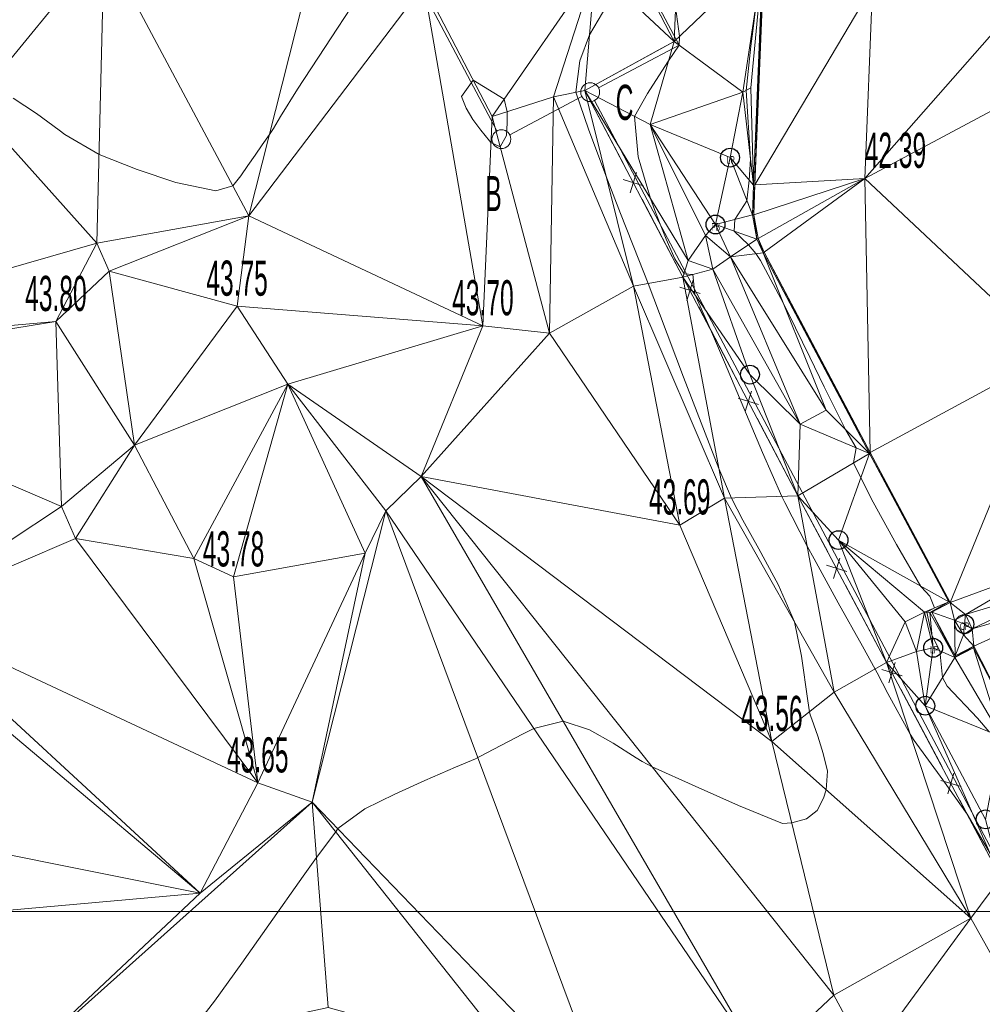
# Model space of a CAD drawing. Extents: x 79270 to 79680, y -3659241 to -3658954.
# Tile 10 of 34: x 79356 to 79394, y -3659104 to -3659064. Entities that reach past the tile are written whole.
import ezdxf
from ezdxf.enums import TextEntityAlignment as Align
from ezdxf.lldxf.tags import DXFTag

# ---------------------------------------------------------------- set-up
doc = ezdxf.new("R2010")
doc.units = 0
for name, color, linetype in [('3dFace', 7, 'Continuous'), ('BK', 7, 'Continuous'), ('CATCH_PIT', 7, 'Continuous'), ('CODE', 7, 'Continuous'), ('ELECTRIC_METER_BOX', 7, 'Continuous'), ('ELEVATION', 7, 'Continuous'), ('ELP', 7, 'Continuous'), ('ERF_LINES', 7, 'Continuous'), ('ESK', 7, 'Continuous'), ('FENCE', 7, 'Continuous'), ('GCONTOUR', 7, 'Continuous'), ('GRID', 7, 'Continuous'), ('MCONTOUR', 7, 'Continuous'), ('POWER_PLUG', 7, 'Continuous'), ('TK', 7, 'Continuous')]:
    doc.layers.add(name, color=color, linetype=linetype)
doc.styles.add('Arial', font='arial.ttf', dxfattribs={"height": 1})
tags = doc.linetypes.add('DOTTED500', pattern=[1.2, 0.7, -0.5]).pattern_tags.tags
tags[6:7] = [DXFTag(74, 4), DXFTag(75, 0), DXFTag(340, '0'), DXFTag(46, 0.0), DXFTag(50, 0.0), DXFTag(44, 0.0), DXFTag(45, 0.0)]
tags[4:5] = [DXFTag(74, 4), DXFTag(75, 0), DXFTag(340, '0'), DXFTag(46, 0.0), DXFTag(50, 0.0), DXFTag(44, 0.0), DXFTag(45, 0.0)]

msp = doc.modelspace()

# ---------------------------------------------------------------- linework, layer by layer
at = {"layer": '3dFace', "color": 142, "linetype": 'Continuous', "lineweight": 0, "transparency": 33554687}
for points in [[(79397.191, -3659066.659, 42.518), (79399.628, -3659059.18, 42.606), (79389.414, -3659070.804, 42.394), (79397.191, -3659066.659, 42.518)], [(79399.628, -3659059.18, 42.606), (79389.718, -3659063.152, 42.381), (79389.414, -3659070.804, 42.394), (79399.628, -3659059.18, 42.606)], [(79378.952, -3659059.784, 43.6), (79378.69, -3659062.412, 43.677), (79381.828, -3659065.347, 43.034), (79378.952, -3659059.784, 43.6)], [(79378.952, -3659059.784, 43.6), (79381.828, -3659065.347, 43.034), (79382.065, -3659059.69, 42.894), (79378.952, -3659059.784, 43.6)], [(79385.367, -3659061.963, 42.464), (79382.065, -3659059.69, 42.894), (79381.828, -3659065.347, 43.034), (79385.367, -3659061.963, 42.464)], [(79367.838, -3659060.694, 44.17), (79359.149, -3659061.49, 44.526), (79364.9, -3659072.3, 43.934), (79367.838, -3659060.694, 44.17)], [(79364.9, -3659072.3, 43.934), (79371.866, -3659063.104, 43.888), (79367.838, -3659060.694, 44.17), (79364.9, -3659072.3, 43.934)], [(79359.149, -3659061.49, 44.526), (79346.196, -3659064.38, 44.673), (79348.09, -3659068.282, 44), (79359.149, -3659061.49, 44.526)], [(79348.09, -3659068.282, 44), (79353.917, -3659067.87, 43.941), (79359.149, -3659061.49, 44.526), (79348.09, -3659068.282, 44)], [(79358.848, -3659073.386, 43.778), (79359.149, -3659061.49, 44.526), (79353.917, -3659067.87, 43.941), (79358.848, -3659073.386, 43.778)], [(79359.149, -3659061.49, 44.526), (79358.848, -3659073.386, 43.778), (79364.9, -3659072.3, 43.934), (79359.149, -3659061.49, 44.526)], [(79381.828, -3659065.347, 43.034), (79384.565, -3659067.365, 42.582), (79385.367, -3659061.963, 42.464), (79381.828, -3659065.347, 43.034)], [(79385.367, -3659061.963, 42.464), (79384.565, -3659067.365, 42.582), (79384.884, -3659067.202, 42.374), (79385.367, -3659061.963, 42.464)], [(79384.884, -3659067.202, 42.374), (79384.986, -3659071.073, 42.468), (79385.367, -3659061.963, 42.464), (79384.884, -3659067.202, 42.374)], [(79385.367, -3659061.963, 42.464), (79384.986, -3659071.073, 42.468), (79385.038, -3659071.062, 42.315), (79385.367, -3659061.963, 42.464)], [(79385.367, -3659061.963, 42.464), (79385.038, -3659071.062, 42.315), (79385.412, -3659061.969, 42.311), (79385.367, -3659061.963, 42.464)], [(79385.412, -3659061.969, 42.311), (79385.038, -3659071.062, 42.315), (79389.718, -3659063.152, 42.381), (79385.412, -3659061.969, 42.311)], [(79378.69, -3659062.412, 43.677), (79371.866, -3659063.104, 43.888), (79374.583, -3659068.345, 44.043), (79378.69, -3659062.412, 43.677)], [(79378.69, -3659062.412, 43.677), (79374.583, -3659068.345, 44.043), (79377.029, -3659067.556, 43.867), (79378.69, -3659062.412, 43.677)], [(79378.269, -3659067.302, 43.354), (79378.69, -3659062.412, 43.677), (79377.029, -3659067.556, 43.867), (79378.269, -3659067.302, 43.354)], [(79381.828, -3659065.347, 43.034), (79378.69, -3659062.412, 43.677), (79378.269, -3659067.302, 43.354), (79381.828, -3659065.347, 43.034)], [(79371.866, -3659063.104, 43.888), (79364.9, -3659072.3, 43.934), (79374.218, -3659076.677, 43.696), (79371.866, -3659063.104, 43.888)], [(79371.866, -3659063.104, 43.888), (79374.218, -3659076.677, 43.696), (79374.583, -3659068.345, 44.043), (79371.866, -3659063.104, 43.888)], [(79389.718, -3659063.152, 42.381), (79385.038, -3659071.062, 42.315), (79389.414, -3659070.804, 42.394), (79389.718, -3659063.152, 42.381)], [(79381.828, -3659065.347, 43.034), (79378.269, -3659067.302, 43.354), (79380.871, -3659068.663, 42.888), (79381.828, -3659065.347, 43.034)], [(79381.828, -3659065.347, 43.034), (79380.871, -3659068.663, 42.888), (79384.565, -3659067.365, 42.582), (79381.828, -3659065.347, 43.034)], [(79389.414, -3659070.804, 42.394), (79396.855, -3659077.811, 42.401), (79397.191, -3659066.659, 42.518), (79389.414, -3659070.804, 42.394)], [(79377.029, -3659067.556, 43.867), (79380.209, -3659075.1, 43.69), (79378.269, -3659067.302, 43.354), (79377.029, -3659067.556, 43.867)], [(79378.269, -3659067.302, 43.354), (79380.209, -3659075.1, 43.69), (79382.181, -3659074.733, 43.05), (79378.269, -3659067.302, 43.354)], [(79380.871, -3659068.663, 42.888), (79378.269, -3659067.302, 43.354), (79382.392, -3659074.068, 42.797), (79380.871, -3659068.663, 42.888)], [(79382.392, -3659074.068, 42.797), (79378.269, -3659067.302, 43.354), (79382.181, -3659074.733, 43.05), (79382.392, -3659074.068, 42.797)], [(79380.871, -3659068.663, 42.888), (79384.052, -3659069.978, 42.642), (79384.565, -3659067.365, 42.582), (79380.871, -3659068.663, 42.888)], [(79384.052, -3659069.978, 42.642), (79384.986, -3659071.073, 42.468), (79384.565, -3659067.365, 42.582), (79384.052, -3659069.978, 42.642)], [(79384.565, -3659067.365, 42.582), (79384.986, -3659071.073, 42.468), (79384.884, -3659067.202, 42.374), (79384.565, -3659067.365, 42.582)], [(79374.583, -3659068.345, 44.043), (79376.861, -3659076.964, 43.736), (79377.029, -3659067.556, 43.867), (79374.583, -3659068.345, 44.043)], [(79377.029, -3659067.556, 43.867), (79376.861, -3659076.964, 43.736), (79380.209, -3659075.1, 43.69), (79377.029, -3659067.556, 43.867)], [(79343.895, -3659077.691, 43.952), (79358.848, -3659073.386, 43.778), (79353.917, -3659067.87, 43.941), (79343.895, -3659077.691, 43.952)], [(79374.583, -3659068.345, 44.043), (79374.218, -3659076.677, 43.696), (79376.861, -3659076.964, 43.736), (79374.583, -3659068.345, 44.043)], [(79380.871, -3659068.663, 42.888), (79382.392, -3659074.068, 42.797), (79383.081, -3659073.084, 42.68), (79380.871, -3659068.663, 42.888)], [(79380.871, -3659068.663, 42.888), (79383.081, -3659073.084, 42.68), (79383.474, -3659072.641, 42.552), (79380.871, -3659068.663, 42.888)], [(79380.871, -3659068.663, 42.888), (79383.474, -3659072.641, 42.552), (79384.052, -3659069.978, 42.642), (79380.871, -3659068.663, 42.888)], [(79383.474, -3659072.641, 42.552), (79384.941, -3659072.262, 42.453), (79384.052, -3659069.978, 42.642), (79383.474, -3659072.641, 42.552)], [(79384.052, -3659069.978, 42.642), (79384.941, -3659072.262, 42.453), (79384.986, -3659071.073, 42.468), (79384.052, -3659069.978, 42.642)], [(79385.004, -3659072.257, 42.315), (79385.167, -3659073.198, 42.31), (79389.414, -3659070.804, 42.394), (79385.004, -3659072.257, 42.315)], [(79389.414, -3659070.804, 42.394), (79385.038, -3659071.062, 42.315), (79385.004, -3659072.257, 42.315), (79389.414, -3659070.804, 42.394)], [(79385.411, -3659073.741, 42.318), (79389.414, -3659070.804, 42.394), (79385.167, -3659073.198, 42.31), (79385.411, -3659073.741, 42.318)], [(79385.411, -3659073.741, 42.318), (79389.629, -3659081.721, 42.301), (79389.414, -3659070.804, 42.394), (79385.411, -3659073.741, 42.318)], [(79389.414, -3659070.804, 42.394), (79389.629, -3659081.721, 42.301), (79396.855, -3659077.811, 42.401), (79389.414, -3659070.804, 42.394)], [(79384.986, -3659071.073, 42.468), (79384.941, -3659072.262, 42.453), (79385.038, -3659071.062, 42.315), (79384.986, -3659071.073, 42.468)], [(79385.038, -3659071.062, 42.315), (79384.941, -3659072.262, 42.453), (79385.004, -3659072.257, 42.315), (79385.038, -3659071.062, 42.315)], [(79359.348, -3659074.505, 43.845), (79364.9, -3659072.3, 43.934), (79358.848, -3659073.386, 43.778), (79359.348, -3659074.505, 43.845)], [(79359.348, -3659074.505, 43.845), (79364.431, -3659075.897, 43.752), (79364.9, -3659072.3, 43.934), (79359.348, -3659074.505, 43.845)], [(79374.218, -3659076.677, 43.696), (79364.9, -3659072.3, 43.934), (79364.431, -3659075.897, 43.752), (79374.218, -3659076.677, 43.696)], [(79383.474, -3659072.641, 42.552), (79385.115, -3659073.231, 42.437), (79384.941, -3659072.262, 42.453), (79383.474, -3659072.641, 42.552)], [(79384.941, -3659072.262, 42.453), (79385.115, -3659073.231, 42.437), (79385.004, -3659072.257, 42.315), (79384.941, -3659072.262, 42.453)], [(79385.004, -3659072.257, 42.315), (79385.115, -3659073.231, 42.437), (79385.167, -3659073.198, 42.31), (79385.004, -3659072.257, 42.315)], [(79383.081, -3659073.084, 42.68), (79384.074, -3659073.927, 42.639), (79383.474, -3659072.641, 42.552), (79383.081, -3659073.084, 42.68)], [(79384.074, -3659073.927, 42.639), (79385.115, -3659073.231, 42.437), (79383.474, -3659072.641, 42.552), (79384.074, -3659073.927, 42.639)], [(79383.081, -3659073.084, 42.68), (79382.392, -3659074.068, 42.797), (79383.373, -3659074.424, 42.899), (79383.081, -3659073.084, 42.68)], [(79383.081, -3659073.084, 42.68), (79383.373, -3659074.424, 42.899), (79384.074, -3659073.927, 42.639), (79383.081, -3659073.084, 42.68)], [(79384.074, -3659073.927, 42.639), (79385.368, -3659073.765, 42.461), (79385.115, -3659073.231, 42.437), (79384.074, -3659073.927, 42.639)], [(79385.115, -3659073.231, 42.437), (79385.368, -3659073.765, 42.461), (79385.167, -3659073.198, 42.31), (79385.115, -3659073.231, 42.437)], [(79385.167, -3659073.198, 42.31), (79385.368, -3659073.765, 42.461), (79385.411, -3659073.741, 42.318), (79385.167, -3659073.198, 42.31)], [(79343.895, -3659077.691, 43.952), (79357.222, -3659076.507, 43.799), (79358.848, -3659073.386, 43.778), (79343.895, -3659077.691, 43.952)], [(79358.848, -3659073.386, 43.778), (79357.222, -3659076.507, 43.799), (79359.348, -3659074.505, 43.845), (79358.848, -3659073.386, 43.778)], [(79383.373, -3659074.424, 42.899), (79386.849, -3659080.586, 42.903), (79384.074, -3659073.927, 42.639), (79383.373, -3659074.424, 42.899)], [(79384.074, -3659073.927, 42.639), (79387.875, -3659080.04, 42.582), (79385.368, -3659073.765, 42.461), (79384.074, -3659073.927, 42.639)], [(79384.074, -3659073.927, 42.639), (79386.849, -3659080.586, 42.903), (79387.875, -3659080.04, 42.582), (79384.074, -3659073.927, 42.639)], [(79385.368, -3659073.765, 42.461), (79389.601, -3659081.761, 42.403), (79385.411, -3659073.741, 42.318), (79385.368, -3659073.765, 42.461)], [(79385.368, -3659073.765, 42.461), (79387.875, -3659080.04, 42.582), (79389.601, -3659081.761, 42.403), (79385.368, -3659073.765, 42.461)], [(79385.411, -3659073.741, 42.318), (79389.601, -3659081.761, 42.403), (79389.629, -3659081.721, 42.301), (79385.411, -3659073.741, 42.318)], [(79382.181, -3659074.733, 43.05), (79383.373, -3659074.424, 42.899), (79382.392, -3659074.068, 42.797), (79382.181, -3659074.733, 43.05)], [(79382.181, -3659074.733, 43.05), (79384.847, -3659078.62, 42.766), (79383.373, -3659074.424, 42.899), (79382.181, -3659074.733, 43.05)], [(79383.373, -3659074.424, 42.899), (79384.847, -3659078.62, 42.766), (79386.849, -3659080.586, 42.903), (79383.373, -3659074.424, 42.899)], [(79357.222, -3659076.507, 43.799), (79360.356, -3659081.433, 43.783), (79359.348, -3659074.505, 43.845), (79357.222, -3659076.507, 43.799)], [(79359.348, -3659074.505, 43.845), (79360.356, -3659081.433, 43.783), (79364.431, -3659075.897, 43.752), (79359.348, -3659074.505, 43.845)], [(79380.209, -3659075.1, 43.69), (79383.836, -3659083.545, 43.57), (79382.181, -3659074.733, 43.05), (79380.209, -3659075.1, 43.69)], [(79382.181, -3659074.733, 43.05), (79383.836, -3659083.545, 43.57), (79386.758, -3659083.446, 42.841), (79382.181, -3659074.733, 43.05)], [(79382.181, -3659074.733, 43.05), (79386.758, -3659083.446, 42.841), (79384.847, -3659078.62, 42.766), (79382.181, -3659074.733, 43.05)], [(79376.861, -3659076.964, 43.736), (79382.049, -3659084.609, 43.69), (79380.209, -3659075.1, 43.69), (79376.861, -3659076.964, 43.736)], [(79380.209, -3659075.1, 43.69), (79382.049, -3659084.609, 43.69), (79383.836, -3659083.545, 43.57), (79380.209, -3659075.1, 43.69)], [(79360.356, -3659081.433, 43.783), (79366.45, -3659078.998, 43.857), (79364.431, -3659075.897, 43.752), (79360.356, -3659081.433, 43.783)], [(79364.431, -3659075.897, 43.752), (79366.45, -3659078.998, 43.857), (79374.218, -3659076.677, 43.696), (79364.431, -3659075.897, 43.752)], [(79344.959, -3659078.496, 43.938), (79357.222, -3659076.507, 43.799), (79343.895, -3659077.691, 43.952), (79344.959, -3659078.496, 43.938)], [(79357.449, -3659083.874, 43.776), (79357.222, -3659076.507, 43.799), (79344.959, -3659078.496, 43.938), (79357.449, -3659083.874, 43.776)], [(79357.449, -3659083.874, 43.776), (79360.356, -3659081.433, 43.783), (79357.222, -3659076.507, 43.799), (79357.449, -3659083.874, 43.776)], [(79374.218, -3659076.677, 43.696), (79366.45, -3659078.998, 43.857), (79371.753, -3659082.671, 43.664), (79374.218, -3659076.677, 43.696)], [(79371.753, -3659082.671, 43.664), (79376.861, -3659076.964, 43.736), (79374.218, -3659076.677, 43.696), (79371.753, -3659082.671, 43.664)], [(79371.753, -3659082.671, 43.664), (79382.049, -3659084.609, 43.69), (79376.861, -3659076.964, 43.736), (79371.753, -3659082.671, 43.664)], [(79396.855, -3659077.811, 42.401), (79389.629, -3659081.721, 42.301), (79392.813, -3659087.69, 42.281), (79396.855, -3659077.811, 42.401)], [(79396.855, -3659077.811, 42.401), (79392.813, -3659087.69, 42.281), (79396.642, -3659086.288, 42.303), (79396.855, -3659077.811, 42.401)], [(79344.959, -3659078.496, 43.938), (79350.947, -3659088.178, 43.883), (79357.449, -3659083.874, 43.776), (79344.959, -3659078.496, 43.938)], [(79384.847, -3659078.62, 42.766), (79386.758, -3659083.446, 42.841), (79386.849, -3659080.586, 42.903), (79384.847, -3659078.62, 42.766)], [(79360.356, -3659081.433, 43.783), (79362.71, -3659085.939, 43.727), (79366.45, -3659078.998, 43.857), (79360.356, -3659081.433, 43.783)], [(79364.292, -3659086.679, 43.777), (79366.45, -3659078.998, 43.857), (79362.71, -3659085.939, 43.727), (79364.292, -3659086.679, 43.777)], [(79369.531, -3659085.726, 43.763), (79366.45, -3659078.998, 43.857), (79364.292, -3659086.679, 43.777), (79369.531, -3659085.726, 43.763)], [(79371.753, -3659082.671, 43.664), (79366.45, -3659078.998, 43.857), (79370.358, -3659084.04, 43.649), (79371.753, -3659082.671, 43.664)], [(79370.358, -3659084.04, 43.649), (79366.45, -3659078.998, 43.857), (79369.531, -3659085.726, 43.763), (79370.358, -3659084.04, 43.649)], [(79389.601, -3659081.761, 42.403), (79387.875, -3659080.04, 42.582), (79386.849, -3659080.586, 42.903), (79389.601, -3659081.761, 42.403)], [(79389.601, -3659081.761, 42.403), (79386.849, -3659080.586, 42.903), (79386.758, -3659083.446, 42.841), (79389.601, -3659081.761, 42.403)], [(79358.004, -3659085.146, 43.951), (79360.356, -3659081.433, 43.783), (79357.449, -3659083.874, 43.776), (79358.004, -3659085.146, 43.951)], [(79358.004, -3659085.146, 43.951), (79362.71, -3659085.939, 43.727), (79360.356, -3659081.433, 43.783), (79358.004, -3659085.146, 43.951)], [(79389.601, -3659081.761, 42.403), (79386.758, -3659083.446, 42.841), (79388.372, -3659085.209, 42.746), (79389.601, -3659081.761, 42.403)], [(79392.758, -3659087.674, 42.417), (79389.601, -3659081.761, 42.403), (79388.372, -3659085.209, 42.746), (79392.758, -3659087.674, 42.417)], [(79392.813, -3659087.69, 42.281), (79389.629, -3659081.721, 42.301), (79389.601, -3659081.761, 42.403), (79392.813, -3659087.69, 42.281)], [(79392.813, -3659087.69, 42.281), (79389.601, -3659081.761, 42.403), (79392.758, -3659087.674, 42.417), (79392.813, -3659087.69, 42.281)], [(79370.358, -3659084.04, 43.649), (79385.3, -3659106.037, 43.271), (79371.753, -3659082.671, 43.664), (79370.358, -3659084.04, 43.649)], [(79371.753, -3659082.671, 43.664), (79385.3, -3659106.037, 43.271), (79388.181, -3659103.33, 43.371), (79371.753, -3659082.671, 43.664)], [(79371.753, -3659082.671, 43.664), (79388.181, -3659103.33, 43.371), (79385.72, -3659093.231, 43.561), (79371.753, -3659082.671, 43.664)], [(79371.753, -3659082.671, 43.664), (79385.72, -3659093.231, 43.561), (79382.049, -3659084.609, 43.69), (79371.753, -3659082.671, 43.664)], [(79383.836, -3659083.545, 43.57), (79388.204, -3659091.265, 43.46), (79386.758, -3659083.446, 42.841), (79383.836, -3659083.545, 43.57)], [(79386.758, -3659083.446, 42.841), (79388.204, -3659091.265, 43.46), (79390.286, -3659090.09, 42.869), (79386.758, -3659083.446, 42.841)], [(79386.758, -3659083.446, 42.841), (79390.286, -3659090.09, 42.869), (79388.372, -3659085.209, 42.746), (79386.758, -3659083.446, 42.841)], [(79382.049, -3659084.609, 43.69), (79385.72, -3659093.231, 43.561), (79383.836, -3659083.545, 43.57), (79382.049, -3659084.609, 43.69)], [(79383.836, -3659083.545, 43.57), (79385.72, -3659093.231, 43.561), (79388.204, -3659091.265, 43.46), (79383.836, -3659083.545, 43.57)], [(79357.449, -3659083.874, 43.776), (79350.947, -3659088.178, 43.883), (79358.004, -3659085.146, 43.951), (79357.449, -3659083.874, 43.776)], [(79367.427, -3659095.641, 43.52), (79370.358, -3659084.04, 43.649), (79369.531, -3659085.726, 43.763), (79367.427, -3659095.641, 43.52)], [(79367.427, -3659095.641, 43.52), (79379.239, -3659107.919, 43.287), (79370.358, -3659084.04, 43.649), (79367.427, -3659095.641, 43.52)], [(79370.358, -3659084.04, 43.649), (79379.239, -3659107.919, 43.287), (79385.3, -3659106.037, 43.271), (79370.358, -3659084.04, 43.649)], [(79350.947, -3659088.178, 43.883), (79365.257, -3659094.883, 43.645), (79358.004, -3659085.146, 43.951), (79350.947, -3659088.178, 43.883)], [(79358.004, -3659085.146, 43.951), (79365.257, -3659094.883, 43.645), (79362.71, -3659085.939, 43.727), (79358.004, -3659085.146, 43.951)], [(79388.372, -3659085.209, 42.746), (79390.286, -3659090.09, 42.869), (79391.028, -3659088.471, 42.913), (79388.372, -3659085.209, 42.746)], [(79392.758, -3659087.674, 42.417), (79388.372, -3659085.209, 42.746), (79391.789, -3659088.081, 42.56), (79392.758, -3659087.674, 42.417)], [(79391.789, -3659088.081, 42.56), (79388.372, -3659085.209, 42.746), (79391.028, -3659088.471, 42.913), (79391.789, -3659088.081, 42.56)], [(79364.292, -3659086.679, 43.777), (79365.257, -3659094.883, 43.645), (79369.531, -3659085.726, 43.763), (79364.292, -3659086.679, 43.777)], [(79369.531, -3659085.726, 43.763), (79365.257, -3659094.883, 43.645), (79367.427, -3659095.641, 43.52), (79369.531, -3659085.726, 43.763)], [(79362.71, -3659085.939, 43.727), (79365.257, -3659094.883, 43.645), (79364.292, -3659086.679, 43.777), (79362.71, -3659085.939, 43.727)], [(79396.642, -3659086.288, 42.303), (79392.813, -3659087.69, 42.281), (79393.421, -3659088.166, 42.26), (79396.642, -3659086.288, 42.303)], [(79396.642, -3659086.288, 42.303), (79393.421, -3659088.166, 42.26), (79397.375, -3659086.978, 42.319), (79396.642, -3659086.288, 42.303)], [(79397.375, -3659086.978, 42.319), (79393.421, -3659088.166, 42.26), (79393.687, -3659088.741, 42.225), (79397.375, -3659086.978, 42.319)], [(79397.375, -3659086.978, 42.319), (79393.687, -3659088.741, 42.225), (79398.091, -3659087.462, 42.304), (79397.375, -3659086.978, 42.319)], [(79392.758, -3659087.674, 42.417), (79391.789, -3659088.081, 42.56), (79392.008, -3659088.093, 42.425), (79392.758, -3659087.674, 42.417)], [(79392.758, -3659087.674, 42.417), (79392.008, -3659088.093, 42.425), (79392.813, -3659087.69, 42.281), (79392.758, -3659087.674, 42.417)], [(79392.813, -3659087.69, 42.281), (79392.008, -3659088.093, 42.425), (79392.081, -3659088.085, 42.249), (79392.813, -3659087.69, 42.281)], [(79392.081, -3659088.085, 42.249), (79392.993, -3659088.401, 42.238), (79392.813, -3659087.69, 42.281), (79392.081, -3659088.085, 42.249)], [(79392.813, -3659087.69, 42.281), (79392.993, -3659088.401, 42.238), (79393.421, -3659088.166, 42.26), (79392.813, -3659087.69, 42.281)], [(79398.091, -3659087.462, 42.304), (79393.687, -3659088.741, 42.225), (79393.758, -3659089.434, 42.255), (79398.091, -3659087.462, 42.304)], [(79398.091, -3659087.462, 42.304), (79393.758, -3659089.434, 42.255), (79395.391, -3659092.644, 42.173), (79398.091, -3659087.462, 42.304)], [(79391.028, -3659088.471, 42.913), (79391.48, -3659089.64, 42.832), (79391.789, -3659088.081, 42.56), (79391.028, -3659088.471, 42.913)], [(79391.789, -3659088.081, 42.56), (79391.48, -3659089.64, 42.832), (79392.137, -3659089.499, 42.542), (79391.789, -3659088.081, 42.56)], [(79391.789, -3659088.081, 42.56), (79392.137, -3659089.499, 42.542), (79392.008, -3659088.093, 42.425), (79391.789, -3659088.081, 42.56)], [(79392.008, -3659088.093, 42.425), (79393.002, -3659089.88, 42.404), (79392.081, -3659088.085, 42.249), (79392.008, -3659088.093, 42.425)], [(79392.008, -3659088.093, 42.425), (79392.137, -3659089.499, 42.542), (79393.002, -3659089.88, 42.404), (79392.008, -3659088.093, 42.425)], [(79392.081, -3659088.085, 42.249), (79393.002, -3659089.88, 42.404), (79393.014, -3659089.822, 42.253), (79392.081, -3659088.085, 42.249)], [(79392.081, -3659088.085, 42.249), (79393.014, -3659089.822, 42.253), (79392.993, -3659088.401, 42.238), (79392.081, -3659088.085, 42.249)], [(79350.609, -3659088.862, 43.786), (79362.964, -3659099.272, 43.569), (79350.947, -3659088.178, 43.883), (79350.609, -3659088.862, 43.786)], [(79350.947, -3659088.178, 43.883), (79362.964, -3659099.272, 43.569), (79365.257, -3659094.883, 43.645), (79350.947, -3659088.178, 43.883)], [(79391.028, -3659088.471, 42.913), (79390.286, -3659090.09, 42.869), (79391.48, -3659089.64, 42.832), (79391.028, -3659088.471, 42.913)], [(79393.421, -3659088.166, 42.26), (79392.993, -3659088.401, 42.238), (79393.381, -3659088.556, 42.271), (79393.421, -3659088.166, 42.26)], [(79393.349, -3659088.987, 42.255), (79393.381, -3659088.556, 42.271), (79392.993, -3659088.401, 42.238), (79393.349, -3659088.987, 42.255)], [(79392.993, -3659088.401, 42.238), (79393.014, -3659089.822, 42.253), (79393.349, -3659088.987, 42.255), (79392.993, -3659088.401, 42.238)], [(79393.421, -3659088.166, 42.26), (79393.381, -3659088.556, 42.271), (79393.687, -3659088.741, 42.225), (79393.421, -3659088.166, 42.26)], [(79350.609, -3659088.862, 43.786), (79349.915, -3659096.653, 43.719), (79362.964, -3659099.272, 43.569), (79350.609, -3659088.862, 43.786)], [(79393.687, -3659088.741, 42.225), (79393.381, -3659088.556, 42.271), (79393.349, -3659088.987, 42.255), (79393.687, -3659088.741, 42.225)], [(79393.349, -3659088.987, 42.255), (79393.758, -3659089.434, 42.255), (79393.687, -3659088.741, 42.225), (79393.349, -3659088.987, 42.255)], [(79393.349, -3659088.987, 42.255), (79393.014, -3659089.822, 42.253), (79393.758, -3659089.434, 42.255), (79393.349, -3659088.987, 42.255)], [(79390.286, -3659090.09, 42.869), (79391.824, -3659091.806, 42.633), (79391.48, -3659089.64, 42.832), (79390.286, -3659090.09, 42.869)], [(79391.48, -3659089.64, 42.832), (79391.824, -3659091.806, 42.633), (79392.137, -3659089.499, 42.542), (79391.48, -3659089.64, 42.832)], [(79392.137, -3659089.499, 42.542), (79391.824, -3659091.806, 42.633), (79393.002, -3659089.88, 42.404), (79392.137, -3659089.499, 42.542)], [(79393.758, -3659089.434, 42.255), (79393.014, -3659089.822, 42.253), (79393.002, -3659089.88, 42.404), (79393.758, -3659089.434, 42.255)], [(79393.758, -3659089.434, 42.255), (79393.002, -3659089.88, 42.404), (79393.744, -3659089.499, 42.43), (79393.758, -3659089.434, 42.255)], [(79393.002, -3659089.88, 42.404), (79394.862, -3659093.044, 42.474), (79393.744, -3659089.499, 42.43), (79393.002, -3659089.88, 42.404)], [(79393.744, -3659089.499, 42.43), (79395.409, -3659092.682, 42.361), (79393.758, -3659089.434, 42.255), (79393.744, -3659089.499, 42.43)], [(79393.744, -3659089.499, 42.43), (79394.862, -3659093.044, 42.474), (79395.409, -3659092.682, 42.361), (79393.744, -3659089.499, 42.43)], [(79393.758, -3659089.434, 42.255), (79395.409, -3659092.682, 42.361), (79395.391, -3659092.644, 42.173), (79393.758, -3659089.434, 42.255)], [(79388.204, -3659091.265, 43.46), (79393.637, -3659100.27, 43.337), (79390.286, -3659090.09, 42.869), (79388.204, -3659091.265, 43.46)], [(79390.286, -3659090.09, 42.869), (79393.637, -3659100.27, 43.337), (79394.837, -3659098.655, 43.055), (79390.286, -3659090.09, 42.869)], [(79390.286, -3659090.09, 42.869), (79394.837, -3659098.655, 43.055), (79391.824, -3659091.806, 42.633), (79390.286, -3659090.09, 42.869)], [(79393.002, -3659089.88, 42.404), (79391.824, -3659091.806, 42.633), (79394.862, -3659093.044, 42.474), (79393.002, -3659089.88, 42.404)], [(79385.72, -3659093.231, 43.561), (79393.637, -3659100.27, 43.337), (79388.204, -3659091.265, 43.46), (79385.72, -3659093.231, 43.561)], [(79391.824, -3659091.806, 42.633), (79394.837, -3659098.655, 43.055), (79394.224, -3659096.333, 42.641), (79391.824, -3659091.806, 42.633)], [(79391.824, -3659091.806, 42.633), (79394.224, -3659096.333, 42.641), (79394.862, -3659093.044, 42.474), (79391.824, -3659091.806, 42.633)], [(79385.72, -3659093.231, 43.561), (79388.181, -3659103.33, 43.371), (79393.637, -3659100.27, 43.337), (79385.72, -3659093.231, 43.561)], [(79362.964, -3659099.272, 43.569), (79367.427, -3659095.641, 43.52), (79365.257, -3659094.883, 43.645), (79362.964, -3659099.272, 43.569)], [(79362.964, -3659099.272, 43.569), (79355.138, -3659106.633, 43.569), (79367.427, -3659095.641, 43.52), (79362.964, -3659099.272, 43.569)], [(79355.138, -3659106.633, 43.569), (79368.053, -3659103.821, 43.446), (79367.427, -3659095.641, 43.52), (79355.138, -3659106.633, 43.569)], [(79368.053, -3659103.821, 43.446), (79375.552, -3659105.902, 43.346), (79367.427, -3659095.641, 43.52), (79368.053, -3659103.821, 43.446)], [(79367.427, -3659095.641, 43.52), (79375.552, -3659105.902, 43.346), (79379.239, -3659107.919, 43.287), (79367.427, -3659095.641, 43.52)], [(79362.964, -3659099.272, 43.569), (79349.915, -3659096.653, 43.719), (79351.795, -3659100.268, 43.756), (79362.964, -3659099.272, 43.569)], [(79393.637, -3659100.27, 43.337), (79400.15, -3659111.919, 43.356), (79394.837, -3659098.655, 43.055), (79393.637, -3659100.27, 43.337)], [(79362.964, -3659099.272, 43.569), (79351.795, -3659100.268, 43.756), (79355.138, -3659106.633, 43.569), (79362.964, -3659099.272, 43.569)], [(79393.637, -3659100.27, 43.337), (79388.181, -3659103.33, 43.371), (79389.548, -3659105.853, 43.254), (79393.637, -3659100.27, 43.337)], [(79393.637, -3659100.27, 43.337), (79389.548, -3659105.853, 43.254), (79400.15, -3659111.919, 43.356), (79393.637, -3659100.27, 43.337)], [(79385.3, -3659106.037, 43.271), (79389.548, -3659105.853, 43.254), (79388.181, -3659103.33, 43.371), (79385.3, -3659106.037, 43.271)]]:
    msp.add_3dface(points, dxfattribs=at)
at = {"layer": 'BK', "color": 9, "linetype": 'DOTTED500', "lineweight": 9, "transparency": 33554687}
for p, q in [((79385.412, -3659061.969, 42.211), (79385.038, -3659071.062, 42.215)), ((79385.038, -3659071.062, 42.215), (79385.004, -3659072.257, 42.215)), ((79385.004, -3659072.257, 42.215), (79385.167, -3659073.198, 42.21)), ((79385.167, -3659073.198, 42.21), (79385.411, -3659073.741, 42.218)), ((79385.411, -3659073.741, 42.218), (79389.629, -3659081.721, 42.201)), ((79389.629, -3659081.721, 42.201), (79392.813, -3659087.69, 42.181)), ((79392.813, -3659087.69, 42.181), (79392.081, -3659088.085, 42.149)), ((79392.081, -3659088.085, 42.149), (79393.014, -3659089.822, 42.153)), ((79393.014, -3659089.822, 42.153), (79393.758, -3659089.434, 42.155)), ((79393.758, -3659089.434, 42.155), (79395.391, -3659092.644, 42.073))]:
    msp.add_line(p, q, dxfattribs=at)
at = {"layer": 'CATCH_PIT', "color": 32, "linetype": 'Continuous', "lineweight": 30, "transparency": 33554687}
msp.add_circle((79393.381, -3659088.556, 42.171), 0.375, dxfattribs=at)
at = {"layer": 'ELECTRIC_METER_BOX', "color": 1, "linetype": 'Continuous', "lineweight": 30, "transparency": 33554687}
msp.add_circle((79383.474, -3659072.641, 42.452), 0.375, dxfattribs=at)
at = {"layer": 'ELP', "color": 1, "linetype": 'Continuous', "lineweight": 30, "transparency": 33554687}
for centre in [(79384.052, -3659069.978, 44.88), (79392.137, -3659089.499, 44.88)]:
    msp.add_circle(centre, 0.375, dxfattribs=at)
at = {"layer": 'ERF_LINES', "color": 9, "linetype": 'Continuous', "lineweight": 9, "transparency": 33554687}
for p, q in [((79382.023, -3659065.498), (79372.196, -3659046.94)), ((79374.777, -3659068.911), (79365.301, -3659051.015)), ((79378.82, -3659067.195), (79382.023, -3659065.498)), ((79378.157, -3659067.546), (79375.285, -3659069.067)), ((79420.73, -3659147.142), (79378.663, -3659067.701))]:
    msp.add_line(p, q, dxfattribs=at)
for centre in [(79378.488, -3659067.37, 43.319), (79374.953, -3659069.242, 44.001)]:
    msp.add_circle(centre, 0.375, dxfattribs=at)
at = {"layer": 'ESK', "color": 1, "linetype": 'Continuous', "lineweight": 9, "transparency": 33554687}
msp.add_line((79383.081, -3659073.084, 42.58), (79382.392, -3659074.068, 42.697), dxfattribs=at)
at = {"layer": 'FENCE', "color": 1, "linetype": 'Continuous', "lineweight": 9, "transparency": 33554687}
for p, q in [((79381.828, -3659065.347, 43.25), (79380.221, -3659062.238, 42.934)), ((79381.337, -3659065.617, 42.919), (79381.828, -3659065.347, 43.254)), ((79378.269, -3659067.302, 42.978), (79381.337, -3659065.617, 43.254)), ((79379.852, -3659070.309, 43.258), (79378.269, -3659067.302, 42.95)), ((79380.606, -3659071.098, 43.104), (79379.796, -3659070.847, 42.95)), ((79380.075, -3659071.378, 43.104), (79380.327, -3659070.567, 42.95)), ((79382.181, -3659074.733, 43.077), (79380.551, -3659071.636, 42.95)), ((79382.456, -3659075.257, 42.953), (79382.181, -3659074.733, 42.741)), ((79382.861, -3659075.383, 42.937), (79382.051, -3659075.131, 42.741)), ((79382.33, -3659075.662, 42.937), (79382.582, -3659074.852, 42.741)), ((79384.433, -3659079.02, 42.922), (79382.805, -3659075.921, 42.741)), ((79384.655, -3659080.089, 42.831), (79384.908, -3659079.278, 42.741)), ((79385.187, -3659079.81, 42.831), (79384.376, -3659079.557, 42.741)), ((79386.758, -3659083.446, 42.815), (79385.13, -3659080.347, 42.741)), ((79387.941, -3659085.674, 42.737), (79386.758, -3659083.446, 42.769)), ((79388.169, -3659086.742, 42.753), (79388.417, -3659085.931, 42.769)), ((79388.698, -3659086.461, 42.753), (79387.887, -3659086.212, 42.769)), ((79390.286, -3659090.09, 42.756), (79388.645, -3659086.999, 42.769)), ((79390.497, -3659090.487, 42.763), (79390.286, -3659090.09, 42.955)), ((79390.373, -3659090.892, 42.778), (79390.621, -3659090.081, 42.955)), ((79390.902, -3659090.611, 42.778), (79390.091, -3659090.362, 42.955)), ((79392.491, -3659094.24, 42.792), (79390.849, -3659091.149, 42.955)), ((79393.248, -3659095.026, 42.873), (79392.437, -3659094.778, 42.955)), ((79392.719, -3659095.308, 42.873), (79392.967, -3659094.496, 42.955)), ((79394.837, -3659098.655, 42.888), (79393.195, -3659095.564, 42.955))]:
    msp.add_line(p, q, dxfattribs=at)
at = {"layer": 'GCONTOUR', "color": 9, "linetype": 'Continuous', "lineweight": 9, "transparency": 33554687}
for p, q in [((79378.459, -3659065.092, 43.5), (79379.554, -3659063.22, 43.5)), ((79384.967, -3659064.937, 42.5), (79385.122, -3659063.61, 42.5)), ((79384.876, -3659065.541, 42.5), (79384.967, -3659064.937, 42.5)), ((79378.081, -3659066.116, 43.5), (79378.459, -3659065.092, 43.5)), ((79384.691, -3659067.306, 42.5), (79384.876, -3659065.541, 42.5)), ((79377.916, -3659067.374, 43.5), (79378.081, -3659066.116, 43.5)), ((79378.424, -3659068.85, 43.5), (79377.916, -3659067.374, 43.5)), ((79384.868, -3659070.033, 42.5), (79384.691, -3659067.306, 42.5)), ((79379.112, -3659070.69, 43.5), (79378.424, -3659068.85, 43.5)), ((79384.814, -3659070.872, 42.5), (79384.868, -3659070.033, 42.5)), ((79379.693, -3659072.201, 43.5), (79379.112, -3659070.69, 43.5)), ((79384.72, -3659071.694, 42.5), (79384.814, -3659070.872, 42.5)), ((79384.245, -3659072.442, 42.5), (79384.72, -3659071.694, 42.5)), ((79380.426, -3659074.05, 43.5), (79379.693, -3659072.201, 43.5)), ((79384.216, -3659072.908, 42.5), (79384.245, -3659072.442, 42.5)), ((79384.79, -3659073.448, 42.5), (79384.216, -3659072.908, 42.5)), ((79385.085, -3659073.8, 42.5), (79384.79, -3659073.448, 42.5)), ((79385.26, -3659074.07, 42.5), (79385.085, -3659073.8, 42.5)), ((79380.795, -3659074.991, 43.5), (79380.426, -3659074.05, 43.5)), ((79386.176, -3659075.786, 42.5), (79385.26, -3659074.07, 42.5)), ((79381.251, -3659076.185, 43.5), (79380.795, -3659074.991, 43.5)), ((79386.369, -3659076.159, 42.5), (79386.176, -3659075.786, 42.5)), ((79382.206, -3659078.72, 43.5), (79381.251, -3659076.185, 43.5)), ((79387.233, -3659077.927, 42.5), (79386.369, -3659076.159, 42.5)), ((79387.8, -3659079.109, 42.5), (79387.233, -3659077.927, 42.5)), ((79382.899, -3659080.543, 43.5), (79382.206, -3659078.72, 43.5)), ((79388.666, -3659080.829, 42.5), (79387.8, -3659079.109, 42.5)), ((79383.613, -3659082.358, 43.5), (79382.899, -3659080.543, 43.5)), ((79389.067, -3659081.533, 42.5), (79388.666, -3659080.829, 42.5)), ((79388.972, -3659082.137, 42.5), (79389.067, -3659081.533, 42.5)), ((79389.254, -3659082.736, 42.5), (79388.972, -3659082.137, 42.5)), ((79384.117, -3659083.535, 43.5), (79383.613, -3659082.358, 43.5)), ((79389.751, -3659083.701, 42.5), (79389.254, -3659082.736, 42.5)), ((79384.562, -3659084.412, 43.5), (79384.117, -3659083.535, 43.5)), ((79390.677, -3659085.39, 42.5), (79389.751, -3659083.701, 42.5)), ((79385.205, -3659085.554, 43.5), (79384.562, -3659084.412, 43.5)), ((79391.652, -3659087.052, 42.5), (79390.677, -3659085.39, 42.5)), ((79385.974, -3659086.975, 43.5), (79385.205, -3659085.554, 43.5)), ((79386.617, -3659088.459, 43.5), (79385.974, -3659086.975, 43.5)), ((79391.671, -3659087.082, 42.5), (79391.652, -3659087.052, 42.5)), ((79392.001, -3659087.44, 42.5), (79391.671, -3659087.082, 42.5)), ((79392.196, -3659087.91, 42.5), (79392.001, -3659087.44, 42.5)), ((79391.886, -3659088.086, 42.5), (79392.196, -3659087.91, 42.5)), ((79392.091, -3659088.994, 42.5), (79391.886, -3659088.086, 42.5)), ((79386.9, -3659089.83, 43.5), (79386.617, -3659088.459, 43.5)), ((79392.4, -3659089.615, 42.5), (79392.091, -3659088.994, 42.5)), ((79392.508, -3659090.687, 42.5), (79392.4, -3659089.615, 42.5)), ((79387.149, -3659091.614, 43.5), (79386.9, -3659089.83, 43.5)), ((79392.693, -3659091.021, 42.5), (79392.508, -3659090.687, 42.5)), ((79393.901, -3659092.303, 42.5), (79392.693, -3659091.021, 42.5)), ((79387.221, -3659092.043, 43.5), (79387.149, -3659091.614, 43.5)), ((79387.247, -3659092.165, 43.5), (79387.221, -3659092.043, 43.5)), ((79376.249, -3659092.712, 43.5), (79377.407, -3659092.423, 43.5)), ((79377.407, -3659092.423, 43.5), (79378.455, -3659092.761, 43.5)), ((79387.309, -3659092.342, 43.5), (79387.247, -3659092.165, 43.5)), ((79387.543, -3659093.024, 43.5), (79387.309, -3659092.342, 43.5)), ((79394.366, -3659092.842, 42.5), (79393.901, -3659092.303, 42.5)), ((79375.799, -3659092.938, 43.5), (79376.249, -3659092.712, 43.5)), ((79378.455, -3659092.761, 43.5), (79379.398, -3659093.302, 43.5)), ((79374.095, -3659093.828, 43.5), (79375.799, -3659092.938, 43.5)), ((79387.754, -3659093.711, 43.5), (79387.543, -3659093.024, 43.5)), ((79379.398, -3659093.302, 43.5), (79380.321, -3659093.883, 43.5)), ((79373.125, -3659094.256, 43.5), (79373.924, -3659093.916, 43.5)), ((79373.924, -3659093.916, 43.5), (79374.014, -3659093.87, 43.5)), ((79374.014, -3659093.87, 43.5), (79374.095, -3659093.828, 43.5)), ((79380.321, -3659093.883, 43.5), (79380.553, -3659094.033, 43.5)), ((79380.553, -3659094.033, 43.5), (79380.95, -3659094.236, 43.5)), ((79387.93, -3659094.406, 43.5), (79387.754, -3659093.711, 43.5)), ((79371.912, -3659094.783, 43.5), (79373.125, -3659094.256, 43.5)), ((79380.95, -3659094.236, 43.5), (79382.667, -3659095.015, 43.5)), ((79387.877, -3659095.149, 43.5), (79387.93, -3659094.406, 43.5)), ((79370.71, -3659095.331, 43.5), (79371.912, -3659094.783, 43.5)), ((79382.667, -3659095.015, 43.5), (79384.394, -3659095.774, 43.5)), ((79387.77, -3659095.481, 43.5), (79387.877, -3659095.149, 43.5)), ((79369.523, -3659095.909, 43.5), (79370.71, -3659095.331, 43.5)), ((79387.515, -3659095.983, 43.5), (79387.77, -3659095.481, 43.5)), ((79368.442, -3659096.696, 43.5), (79369.523, -3659095.909, 43.5)), ((79384.394, -3659095.774, 43.5), (79386.136, -3659096.495, 43.5)), ((79387.098, -3659096.316, 43.5), (79387.515, -3659095.983, 43.5)), ((79386.51, -3659096.475, 43.5), (79387.098, -3659096.316, 43.5)), ((79368.362, -3659096.822, 43.5), (79368.442, -3659096.696, 43.5)), ((79386.136, -3659096.495, 43.5), (79386.51, -3659096.475, 43.5)), ((79367.596, -3659097.854, 43.5), (79368.362, -3659096.822, 43.5)), ((79367.064, -3659098.591, 43.5), (79367.596, -3659097.854, 43.5)), ((79365.701, -3659100.527, 43.5), (79367.064, -3659098.591, 43.5)), ((79364.619, -3659102.053, 43.5), (79365.701, -3659100.527, 43.5)), ((79363.528, -3659103.572, 43.5), (79364.619, -3659102.053, 43.5)), ((79362.385, -3659105.055, 43.5), (79363.528, -3659103.572, 43.5))]:
    msp.add_line(p, q, dxfattribs=at)
at = {"layer": 'GRID', "color": 142, "linetype": 'Continuous', "lineweight": 9, "transparency": 33554687}
msp.add_line((79272.283, -3659100), (79617.283, -3659100), dxfattribs=at)
at = {"layer": 'MCONTOUR', "color": 9, "linetype": 'Continuous', "lineweight": 9, "transparency": 33554687}
for p, q in [((79367.919, -3659065.587, 44), (79369.398, -3659063.329, 44)), ((79382.039, -3659065.145, 43), (79381.886, -3659063.972, 43)), ((79382.034, -3659065.499, 43), (79382.039, -3659065.145, 43)), ((79366.841, -3659067.256, 44), (79367.919, -3659065.587, 44)), ((79381.605, -3659066.12, 43), (79382.034, -3659065.499, 43)), ((79381.335, -3659066.535, 43), (79381.605, -3659066.12, 43)), ((79380.766, -3659067.42, 43), (79381.335, -3659066.535, 43)), ((79373.829, -3659066.89, 44), (79373.361, -3659067.543, 44)), ((79375.066, -3659067.648, 44), (79373.829, -3659066.89, 44)), ((79366.161, -3659068.334, 44), (79366.841, -3659067.256, 44)), ((79355.516, -3659067.606, 44), (79356.451, -3659068.22, 44)), ((79373.361, -3659067.543, 44), (79373.554, -3659068.009, 44)), ((79375.181, -3659068.152, 44), (79375.066, -3659067.648, 44)), ((79380.246, -3659068.336, 43), (79380.766, -3659067.42, 43)), ((79373.554, -3659068.009, 44), (79373.816, -3659068.454, 44)), ((79375.183, -3659068.588, 44), (79375.181, -3659068.152, 44)), ((79356.451, -3659068.22, 44), (79357.353, -3659068.888, 44)), ((79365.878, -3659068.818, 44), (79366.161, -3659068.334, 44)), ((79373.816, -3659068.454, 44), (79374.131, -3659068.884, 44)), ((79380.401, -3659069.951, 43), (79380.246, -3659068.336, 43)), ((79357.353, -3659068.888, 44), (79357.58, -3659069.061, 44)), ((79365.721, -3659069.055, 44), (79365.878, -3659068.818, 44)), ((79374.131, -3659068.884, 44), (79374.476, -3659069.305, 44)), ((79375.151, -3659069.092, 44), (79375.183, -3659068.588, 44)), ((79357.58, -3659069.061, 44), (79358.937, -3659069.856, 44)), ((79365.434, -3659069.473, 44), (79365.721, -3659069.055, 44)), ((79374.476, -3659069.305, 44), (79374.538, -3659069.378, 44)), ((79374.902, -3659069.553, 44), (79375.151, -3659069.092, 44)), ((79365.15, -3659069.884, 44), (79365.434, -3659069.473, 44)), ((79374.538, -3659069.378, 44), (79374.902, -3659069.553, 44)), ((79358.937, -3659069.856, 44), (79360.46, -3659070.448, 44)), ((79364.864, -3659070.295, 44), (79365.15, -3659069.884, 44)), ((79380.89, -3659071.602, 43), (79380.401, -3659069.951, 43)), ((79360.46, -3659070.448, 44), (79361.999, -3659070.97, 44)), ((79364.576, -3659070.705, 44), (79364.864, -3659070.295, 44)), ((79364.259, -3659071.095, 44), (79364.576, -3659070.705, 44)), ((79361.999, -3659070.97, 44), (79363.583, -3659071.297, 44)), ((79363.583, -3659071.297, 44), (79364.259, -3659071.095, 44)), ((79380.905, -3659071.65, 43), (79380.89, -3659071.602, 43)), ((79381.041, -3659072.041, 43), (79380.905, -3659071.65, 43)), ((79381.242, -3659072.566, 43), (79381.041, -3659072.041, 43)), ((79381.511, -3659073.221, 43), (79381.242, -3659072.566, 43)), ((79381.85, -3659074.006, 43), (79381.511, -3659073.221, 43)), ((79382.223, -3659074.602, 43), (79381.85, -3659074.006, 43)), ((79382.576, -3659074.631, 43), (79382.223, -3659074.602, 43)), ((79382.651, -3659075.418, 43), (79382.576, -3659074.631, 43)), ((79383.276, -3659076.818, 43), (79382.651, -3659075.418, 43)), ((79383.834, -3659078.122, 43), (79383.276, -3659076.818, 43)), ((79384.596, -3659079.951, 43), (79383.834, -3659078.122, 43)), ((79385.341, -3659081.717, 43), (79384.596, -3659079.951, 43)), ((79386.121, -3659083.468, 43), (79385.341, -3659081.717, 43)), ((79386.236, -3659083.712, 43), (79386.121, -3659083.468, 43)), ((79387.129, -3659085.454, 43), (79386.236, -3659083.712, 43)), ((79387.403, -3659085.958, 43), (79387.129, -3659085.454, 43)), ((79388.355, -3659087.702, 43), (79387.403, -3659085.958, 43)), ((79389.322, -3659089.438, 43), (79388.355, -3659087.702, 43)), ((79389.825, -3659090.35, 43), (79389.322, -3659089.438, 43)), ((79389.906, -3659090.502, 43), (79389.825, -3659090.35, 43)), ((79390.335, -3659091.324, 43), (79389.906, -3659090.502, 43)), ((79391.225, -3659092.941, 43), (79390.335, -3659091.324, 43)), ((79391.386, -3659093.197, 43), (79391.225, -3659092.941, 43)), ((79392.519, -3659094.758, 43), (79391.386, -3659093.197, 43)), ((79393.491, -3659096.121, 43), (79392.519, -3659094.758, 43)), ((79394.444, -3659097.762, 43), (79393.491, -3659096.121, 43))]:
    msp.add_line(p, q, dxfattribs=at)
at = {"layer": 'POWER_PLUG', "color": 34, "linetype": 'Continuous', "lineweight": 30, "transparency": 33554687}
for centre in [(79384.847, -3659078.62, 42.716), (79388.372, -3659085.209, 42.716), (79391.824, -3659091.806, 42.716), (79394.224, -3659096.333, 42.716)]:
    msp.add_circle(centre, 0.375, dxfattribs=at)
at = {"layer": 'TK', "color": 55, "linetype": 'Continuous', "lineweight": 9, "transparency": 33554687}
for p, q in [((79385.367, -3659061.963, 42.364), (79384.986, -3659071.073, 42.368)), ((79384.986, -3659071.073, 42.368), (79384.941, -3659072.262, 42.353)), ((79384.941, -3659072.262, 42.353), (79385.115, -3659073.231, 42.337)), ((79385.115, -3659073.231, 42.337), (79385.368, -3659073.765, 42.361)), ((79385.368, -3659073.765, 42.361), (79389.601, -3659081.761, 42.303)), ((79389.601, -3659081.761, 42.303), (79392.758, -3659087.674, 42.317)), ((79392.758, -3659087.674, 42.317), (79392.008, -3659088.093, 42.325)), ((79392.008, -3659088.093, 42.325), (79393.002, -3659089.88, 42.304)), ((79393.002, -3659089.88, 42.304), (79393.744, -3659089.499, 42.33)), ((79395.409, -3659092.682, 42.261), (79393.744, -3659089.499, 42.33))]:
    msp.add_line(p, q, dxfattribs=at)

# ---------------------------------------------------------------- texts
at = {"layer": 'CODE', "color": 8, "transparency": 33554687, "style": 'Arial', "width": 0.5}
for s, p in [('C', (79379.855, -3659068.896, 43.1)), ('B', (79374.639, -3659072.529, 43.873))]:
    msp.add_text(s, height=1.4, dxfattribs=at).set_placement(p, align=Align.BOTTOM_CENTER)
for s, p in [('LP', (79384.08, -3659070.069, 42.635)), ('PB', (79383.483, -3659072.736, 42.564)), ('CP', (79393.387, -3659088.639, 42.266)), ('LP', (79392.182, -3659089.572, 42.536))]:
    msp.add_text(s, height=0.3, dxfattribs=at).set_placement(p, align=Align.MIDDLE_CENTER)
at = {"layer": 'ELEVATION', "color": 8, "transparency": 33554687, "style": 'Arial', "width": 0.5}
msp.add_text('42.39', height=1.4, dxfattribs=at).set_placement((79389.414, -3659070.804, 42.394), align=Align.BOTTOM_LEFT)
for s, p in [('43.75', (79364.431, -3659075.897, 43.752)), ('43.80', (79357.222, -3659076.507, 43.799)), ('43.70', (79374.218, -3659076.677, 43.696)), ('43.69', (79382.049, -3659084.609, 43.69)), ('43.78', (79364.292, -3659086.679, 43.777)), ('43.56', (79385.72, -3659093.231, 43.561)), ('43.65', (79365.257, -3659094.883, 43.645))]:
    msp.add_text(s, height=1.4, dxfattribs=at).set_placement(p, align=Align.BOTTOM_CENTER)

doc.saveas('drawing.dxf')
